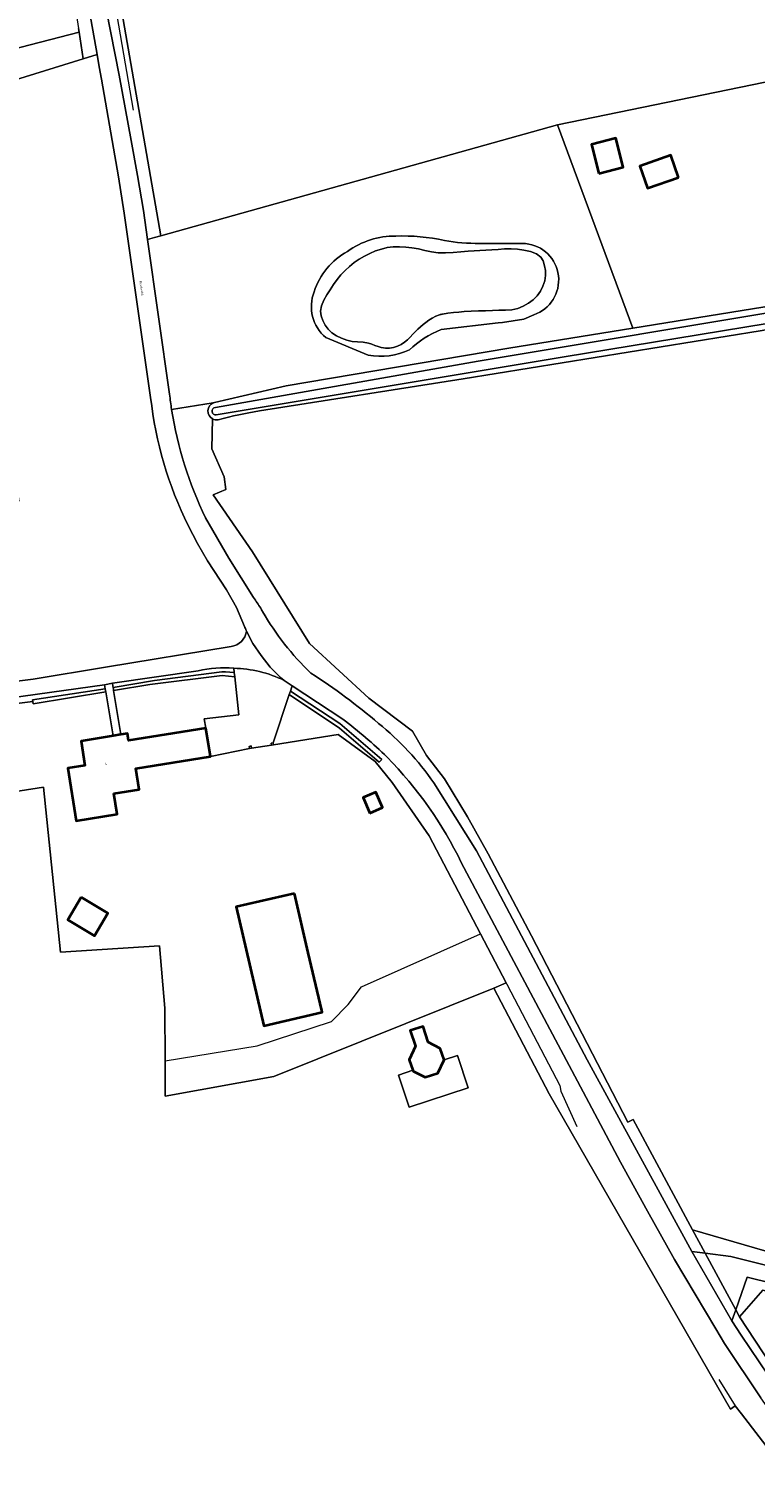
# Model space of a CAD drawing. Header units: metres. Extents: x 201541 to 204988, y 387833 to 394342.
# Tile 120 of 214: x 203836 to 203945, y 390799 to 391017. Entities that reach past the tile are written whole.
import ezdxf
from ezdxf.enums import TextEntityAlignment as Align

# ---------------------------------------------------------------- set-up
doc = ezdxf.new("R2010")
doc.units = ezdxf.units.M
doc.layers.get('Defpoints').update_dxf_attribs({"lineweight": 25})
for name, color, linetype, lineweight in [('B-WE-GR-BEPLANTING_CULTUUR_HEESTERS-GV', 90, 'Continuous', 18), ('B-WE-GR-BOS_LOOF-GV', 40, 'Continuous', 13), ('B-WE-GR-BOUWLAND-GV', 80, 'Continuous', 13), ('B-WE-GR-GRAS-GV', 60, 'Continuous', 13), ('B-WE-GR-GROENVOORZIENING-GV', 80, 'Continuous', 18), ('B-WE-IE-TERREINAFSCHEIDING_KUNSTMATIG_HEKWERK-G', 20, 'IE-TERREINAFSCHEIDING-KUNSTMATIG', 18), ('B-WE-IE-TERREINAFSCHEIDING_KUNSTMATIG_MUUR-GV', 90, 'Continuous', 18), ('B-WE-OG-BEBOUWING-GV', 7, 'Continuous', 35), ('B-WE-OG-BEBOUWING-T18', 10, 'Continuous', 18), ('B-WE-OG-TERREIN_CULTUURSCHEIDING-GV', 7, 'Continuous', 18), ('B-WE-OG-TERREIN_ERF-GV', 7, 'Continuous', 18), ('B-WE-OG-WATER-GV', 130, 'Continuous', 18), ('B-WE-OG-WATER_SLOOT-GV', 120, 'Continuous', 18), ('B-WE-OG-WEG-GV', 7, 'Continuous', 18), ('B-WE-VH-ONVERHARD-GV', 252, 'Continuous', 18), ('B-WE-VH-VERHARDING_ASFALT-GV', 252, 'Continuous', 18), ('B-WE-VH-VERHARDING_BEDRIJFSVLOERPLAAT-GV', 252, 'Continuous', 18), ('B-WE-VH-VERHARDING_HALFVERHARDING-GV', 252, 'Continuous', 18), ('B-WE-VH-VERHARDING_SIERBESTRATING-GV', 252, 'Continuous', 18)]:
    doc.layers.add(name, color=color, linetype=linetype, lineweight=lineweight)
doc.styles.add('NLCS-ISO-M200-T18', font='NLCS-ISO.ttf', dxfattribs={"height": 0.36})
doc.linetypes.add('IE-TERREINAFSCHEIDING-KUNSTMATIG', pattern='A,4,[82,NLCS.SHX,S=0.75,R=90,X=0,Y=0],4,-2', length=10)

msp = doc.modelspace()

# ---------------------------------------------------------------- linework, layer by layer
at = {"layer": 'B-WE-GR-BEPLANTING_CULTUUR_HEESTERS-GV'}
for points in [[(203865.726, 390920.058), (203865.169, 390920.094), (203855.064, 390918.757), (203848.829, 390917.726), (203848.869, 390917.484), (203848.903, 390917.277), (203854.34, 390918.176), (203865.212, 390919.55), (203867.126, 390919.328), (203867.057, 390919.972)], [(203847.682, 390917.279), (203847.641, 390917.529), (203836.713, 390915.863), (203836.745, 390915.612), (203836.788, 390915.274), (203847.715, 390917.08)], [(203875.52, 390917.191), (203875.341, 390916.659), (203882.884, 390911.604), (203888.878, 390906.497), (203889.252, 390906.892), (203882.931, 390912.297)]]:
    msp.add_lwpolyline(points, close=True, dxfattribs=at)
at = {"layer": 'B-WE-GR-BOS_LOOF-GV'}
for points in [[(203847.055, 391009.256), (203846.734, 391011.093), (203846.414, 391012.931), (203844.324, 391012.285), (203797.546, 390997.822), (203802.75, 390965.958), (203807.408, 390966.923), (203807.114, 390971.082), (203830.484, 390973.967), (203834.647, 390945.767), (203818.334, 390945.468), (203823.512, 390925), (203767.421, 390917.484), (203768.893, 390909.529), (203790.878, 390912.856), (203823.04, 390917.266), (203836.765, 390918.971), (203847.689, 390920.766), (203866.567, 390923.867)], [(203854.473, 390961.35), (203850.497, 390989.103), (203849.609, 390994.554), (203848.692, 391000), (203847.884, 391004.63), (203847.055, 391009.256)], [(203864.063, 390960.6), (203874.884, 390963.1), (203908.376, 390968.777), (203927.053, 390971.782), (203915.713, 391002.377), (203856.017, 390985.699), (203855.052, 390985.429), (203854.014, 390985.139), (203857.316, 390961.838)], [(203903.99, 390984.526), (203910.892, 390984.506)], [(203912.148, 390973.803), (203910.663, 390973.129), (203907.427, 390972.637), (203906.783, 390972.573), (203898.181, 390971.573)], [(203887.23, 390967.718), (203880.836, 390970.374)], [(203857.628, 390959.536), (203863.901, 390960.543)], [(203868.581, 390926.907), (203867.402, 390929.747), (203865.879, 390932.418), (203863.019, 390936.8), (203861.503, 390939.409), (203860.114, 390942.087)], [(203868.893, 390926.22), (203868.846, 390926.31)]]:
    msp.add_lwpolyline(points, dxfattribs=at)
for points in [[(203884.109, 390983.325, -0.1647279), (203891.362, 390985.625)], [(203891.362, 390985.625, -0.0669527), (203898.69, 390984.966)], [(203898.69, 390984.966, 0.0448783), (203903.99, 390984.526)], [(203910.892, 390984.506, -0.809333), (203912.148, 390973.803)], [(203879.067, 390977.268, -0.1897099), (203884.109, 390983.325)], [(203880.836, 390970.374, -0.3199201), (203879.067, 390977.268)], [(203898.181, 390971.573, 0.0945681), (203893.417, 390968.508)], [(203893.417, 390968.508, -0.1522287), (203887.23, 390967.718)], [(203860.114, 390942.087, -0.0867699), (203854.473, 390961.35)], [(203857.316, 390961.838, 0.0098471), (203857.628, 390959.536)], [(203863.901, 390960.543, -0.0346052), (203864.063, 390960.6)], [(203866.567, 390923.867, 0.3361804), (203868.893, 390926.22)], [(203868.846, 390926.31, 0.067932), (203868.581, 390926.907)]]:
    msp.add_lwpolyline(points, format="xyb", dxfattribs=at)
at = {"layer": 'B-WE-GR-BOUWLAND-GV'}
for points in [[(203989.239, 390979.062), (203946.205, 390971.373), (203901.53, 390964.16), (203870.831, 390959.363)], [(203863.789, 390958.152), (203863.676, 390953.641), (203865.512, 390949.412), (203865.794, 390947.521), (203863.889, 390946.691), (203869.79, 390938.113), (203878.394, 390924.348), (203887.298, 390916.093), (203893.905, 390911.175), (203895.991, 390907.48), (203898.7, 390903.98), (203902.172, 390898.274), (203905.253, 390892.7), (203911.815, 390880.354), (203926.309, 390852.31), (203927.101, 390852.726), (203936.035, 390836.134), (203975.259, 390824.745)], [(203978.985, 390762.142), (203943.383, 390808.423), (203942.457, 390809.629), (203941.755, 390809.128), (203914.474, 390856.571), (203906.109, 390872.506), (203872.997, 390859.221), (203856.637, 390856.221), (203856.632, 390861.537), (203856.624, 390869.487), (203855.799, 390878.879), (203840.902, 390877.927), (203838.351, 390902.726), (203808.871, 390898.094)]]:
    msp.add_lwpolyline(points, dxfattribs=at)
for points in [[(203864.636, 390958.008, -0.1663091), (203863.789, 390958.152)], [(203870.831, 390959.363, 0.0183175), (203864.636, 390958.008)]]:
    msp.add_lwpolyline(points, format="xyb", dxfattribs=at)
msp.add_lwpolyline([(203898.656, 390861.714), (203900.676, 390862.357), (203902.276, 390857.506), (203893.37, 390854.569), (203891.77, 390859.42), (203893.945, 390860.137), (203893.37, 390861.714), (203894.312, 390863.737), (203893.557, 390866.123), (203895.476, 390866.73), (203896.231, 390864.344), (203898.036, 390863.415)], close=True, dxfattribs=at)
at = {"layer": 'B-WE-GR-GRAS-GV'}
for points in [[(203849.929, 391020.538), (203856.017, 390985.699), (203915.713, 391002.377), (203966.995, 391012.909)], [(203724.9, 391002.095), (203729.135, 390990.96), (203731.829, 390983.901), (203731.834, 390983.767), (203731.829, 390983.34), (203731.785, 390982.884), (203731.708, 390982.501), (203731.593, 390982.091), (203731.458, 390981.683), (203731.316, 390981.275), (203731.18, 390980.866), (203731.075, 390980.488), (203731.05, 390980.398), (203730.961, 390979.971), (203733.565, 390973.245), (203735.874, 390969.875), (203746.795, 390973.502), (203746.657, 390973.975), (203742.079, 390989.626), (203796.519, 391004.113), (203843.707, 391016.293), (203843.615, 391016.891)]]:
    msp.add_lwpolyline(points, dxfattribs=at)
msp.add_lwpolyline([(203943.089, 390823.037), (203951.363, 390810.465), (203953.003, 390807.969), (203954.658, 390805.803), (203980.61, 390772.876), (203984.388, 390775.824), (203956.036, 390811.485), (203956.891, 390812.127), (203957.195, 390812.368), (203955.833, 390814.086), (203957.789, 390815.636), (203958.973, 390816.627), (203955.239, 390821.832), (203956.863, 390823.004), (203962.334, 390816.423), (203967.432, 390820.478), (203968.602, 390821.461), (203946.634, 390827.05)], close=True, dxfattribs=at)
at = {"layer": 'B-WE-GR-GROENVOORZIENING-GV'}
for points in [[(204043.644, 390926.183), (204033.725, 390936.884), (204019.639, 390952.047), (204004.313, 390969.032), (203993.562, 390981.219), (203990.271, 390978.138), (204012.981, 390954.598), (204046.639, 390918.202), (204049.859, 390913.939), (204064.539, 390886.696), (204069.583, 390875.302), (204075.227, 390865.54), (204088.23, 390850.961), (204117.391, 390820.348), (204151.188, 390783.96), (204142.387, 390780.573), (204132.464, 390780.077), (204105.971, 390787.125), (204056.445, 390801.131), (203999.232, 390817.88), (203975.259, 390824.745), (203936.035, 390836.134)], [(203936.035, 390836.134), (203937.928, 390832.62), (203941.817, 390832.1), (203959.707, 390827.67), (203982.165, 390821.3), (203981.335, 390819.077), (203955.848, 390826.155), (203944.279, 390828.984), (203942.53, 390824.075), (203943.089, 390823.037), (203946.634, 390827.05), (203968.602, 390821.461), (203987.088, 390816.131), (204007.993, 390810.326), (204032.529, 390802.619), (204046.112, 390798.353), (204046.634, 390799.583)]]:
    msp.add_lwpolyline(points, dxfattribs=at)
msp.add_lwpolyline([(203850.007, 390910.629), (203850.99, 390910.786), (203851.157, 390909.748), (203856.813, 390910.651), (203862.793, 390911.608), (203862.522, 390913.01), (203867.741, 390913.607), (203867.126, 390919.328), (203865.212, 390919.55), (203854.34, 390918.176), (203848.903, 390917.277)], close=True, dxfattribs=at)
at = {"layer": 'B-WE-IE-TERREINAFSCHEIDING_KUNSTMATIG_HEKWERK-G'}
for points in [[(203839.8, 391109.954), (203839.778, 391099.441), (203839.709, 391088.221), (203840.265, 391078.648), (203841.618, 391068.581), (203845.498, 391041.736), (203847.658, 391028.745), (203851.821, 391004.586)], [(203927.101, 390852.726), (203926.309, 390852.31), (203911.815, 390880.354), (203905.253, 390892.7), (203902.172, 390898.274), (203898.7, 390903.98), (203895.991, 390907.48), (203893.905, 390911.175), (203887.298, 390916.093), (203878.394, 390924.348), (203869.79, 390938.113), (203863.889, 390946.691), (203865.794, 390947.521), (203865.512, 390949.412), (203863.676, 390953.641)], [(203896.415, 390895.402), (203890.844, 390903.419), (203888.249, 390906.591), (203882.705, 390910.651), (203872.956, 390909.107)], [(203805.989, 390897.662), (203808.871, 390898.094), (203838.351, 390902.726)], [(203838.351, 390902.726), (203840.902, 390877.927), (203855.799, 390878.879), (203856.624, 390869.487), (203856.632, 390861.537)], [(203896.415, 390895.402), (203904.119, 390880.67)], [(203886.213, 390872.684), (203904.119, 390880.67)], [(203904.119, 390880.67), (203916.056, 390857.842)], [(203884.217, 390870.023), (203886.213, 390872.684)], [(203856.632, 390861.537), (203870.529, 390863.817), (203881.715, 390867.459), (203884.217, 390870.023)], [(203916.056, 390857.842), (203916.209, 390857.002), (203918.613, 390851.659)], [(203939.97, 390813.595), (203942.457, 390809.629)]]:
    msp.add_lwpolyline(points, dxfattribs=at)
at = {"layer": 'B-WE-IE-TERREINAFSCHEIDING_KUNSTMATIG_MUUR-GV'}
for points in [[(203869.662, 390908.608), (203869.605, 390908.924), (203869.289, 390908.867), (203869.346, 390908.551)], [(203872.637, 390909.061), (203872.956, 390909.107), (203872.911, 390909.417), (203872.592, 390909.371)]]:
    msp.add_lwpolyline(points, close=True, dxfattribs=at)
at = {"layer": 'B-WE-OG-BEBOUWING-GV'}
for points in [[(203921.937, 390995.057), (203925.617, 390996.004), (203924.491, 391000.377), (203920.811, 390999.429)], [(203933.917, 390994.474), (203932.747, 390997.793), (203928.105, 390996.157), (203929.275, 390992.838)], [(203848.916, 390901.764), (203852.728, 390902.379), (203852.22, 390905.528), (203863.504, 390907.349), (203862.793, 390911.608), (203856.813, 390910.651), (203851.157, 390909.748), (203850.99, 390910.786), (203850.007, 390910.629), (203848.813, 390910.438), (203843.995, 390909.668), (203844.589, 390905.986), (203841.982, 390905.569), (203843.257, 390897.663), (203849.418, 390898.658)], [(203887.459, 390898.817), (203889.379, 390899.647), (203888.367, 390901.987), (203886.447, 390901.158)], [(203844.037, 390886.165), (203842.002, 390882.772), (203846.013, 390880.365), (203848.049, 390883.759)], [(203876.116, 390886.736), (203867.331, 390884.7), (203871.484, 390866.832), (203880.287, 390868.878), (203880.226, 390869.139), (203878.198, 390877.823)], [(203893.945, 390860.137), (203893.99, 390860.013), (203895.785, 390859.081), (203897.714, 390859.691), (203898.656, 390861.714), (203898.036, 390863.415), (203896.231, 390864.344), (203895.476, 390866.73), (203893.557, 390866.123), (203894.312, 390863.737), (203893.37, 390861.714)]]:
    msp.add_lwpolyline(points, close=True, dxfattribs=at)
at = {"layer": 'B-WE-OG-TERREIN_CULTUURSCHEIDING-GV'}
msp.add_lwpolyline([(203796.519, 391004.113), (203797.546, 390997.822), (203844.324, 391012.285), (203843.707, 391016.293)], close=True, dxfattribs=at)
at = {"layer": 'B-WE-OG-TERREIN_ERF-GV'}
for points in [[(203972.929, 391004.828), (203968.828, 391003.356), (203966.995, 391012.909), (203915.713, 391002.377), (203927.053, 390971.782), (203951.577, 390975.728), (203953.347, 390975.949), (203988.618, 390981.941)], [(203808.871, 390898.094), (203838.351, 390902.726), (203840.902, 390877.927), (203855.799, 390878.879), (203856.624, 390869.487), (203856.632, 390861.537), (203856.637, 390856.221), (203872.997, 390859.221), (203906.109, 390872.506), (203907.967, 390873.31), (203904.119, 390880.67), (203896.415, 390895.402), (203890.844, 390903.419), (203888.249, 390906.591), (203882.705, 390910.651), (203872.956, 390909.107), (203872.637, 390909.061), (203869.662, 390908.608), (203869.346, 390908.551), (203863.504, 390907.349), (203852.22, 390905.528), (203852.728, 390902.379), (203848.916, 390901.764), (203849.418, 390898.658), (203843.257, 390897.663), (203841.982, 390905.569), (203844.589, 390905.986), (203843.995, 390909.668), (203848.813, 390910.438), (203847.715, 390917.08), (203836.788, 390915.274), (203836.745, 390915.612), (203804.447, 390911.548)]]:
    msp.add_lwpolyline(points, dxfattribs=at)
for points in [[(203921.937, 390995.057), (203920.811, 390999.429), (203924.491, 391000.377), (203925.617, 390996.004)], [(203933.917, 390994.474), (203929.275, 390992.838), (203928.105, 390996.157), (203932.747, 390997.793)], [(203887.459, 390898.817), (203886.447, 390901.158), (203888.367, 390901.987), (203889.379, 390899.647)], [(203848.049, 390883.759), (203846.013, 390880.365), (203842.002, 390882.772), (203844.037, 390886.165)], [(203876.116, 390886.736), (203878.198, 390877.823), (203880.226, 390869.139), (203880.287, 390868.878), (203871.484, 390866.832), (203867.331, 390884.7)]]:
    msp.add_lwpolyline(points, close=True, dxfattribs=at)
at = {"layer": 'B-WE-OG-WATER-GV'}
msp.add_lwpolyline([(203890.434, 390968.793), (203891.026, 390968.893), (203891.611, 390969.085), (203892.173, 390969.347), (203892.693, 390969.655), (203893.131, 390970.008), (203893.528, 390970.425), (203893.912, 390970.862), (203894.313, 390971.278), (203894.691, 390971.634), (203895.073, 390971.988), (203895.465, 390972.329), (203895.874, 390972.645), (203896.36, 390972.987), (203896.865, 390973.309), (203897.392, 390973.587), (203897.943, 390973.796), (203898.062, 390973.828), (203898.181, 390973.857), (203898.301, 390973.885), (203898.421, 390973.912), (203899.226, 390974.057), (203900.041, 390974.15), (203900.86, 390974.214), (203901.678, 390974.274), (203902.739, 390974.339), (203903.802, 390974.376), (203904.866, 390974.407), (203905.929, 390974.456), (203906.897, 390974.477), (203907.875, 390974.478), (203908.833, 390974.542), (203909.741, 390974.751), (203910.55, 390975.086), (203911.343, 390975.523), (203912.067, 390976.052), (203912.67, 390976.663), (203913.135, 390977.338), (203913.519, 390978.105), (203913.789, 390978.916), (203913.909, 390979.719), (203913.891, 390980.435), (203913.773, 390981.185), (203913.551, 390981.889), (203913.219, 390982.467), (203912.55, 390982.987), (203911.651, 390983.311), (203910.652, 390983.51), (203909.686, 390983.656), (203908.729, 390983.735), (203907.756, 390983.711), (203906.777, 390983.64), (203905.802, 390983.577), (203904.922, 390983.53), (203904.043, 390983.471), (203903.163, 390983.409), (203902.284, 390983.353), (203901.143, 390983.266), (203900, 390983.168), (203898.86, 390983.107), (203897.726, 390983.133), (203896.738, 390983.272), (203895.757, 390983.49), (203894.774, 390983.713), (203893.786, 390983.865), (203892.86, 390983.948), (203891.925, 390984.003), (203890.995, 390983.997), (203890.085, 390983.897), (203889.199, 390983.689), (203888.322, 390983.394), (203887.468, 390983.029), (203886.649, 390982.614), (203885.874, 390982.156), (203885.125, 390981.641), (203884.412, 390981.077), (203883.745, 390980.472), (203883.113, 390979.807), (203882.524, 390979.092), (203881.981, 390978.34), (203881.487, 390977.564), (203881.003, 390976.791), (203880.525, 390975.986), (203880.166, 390975.167), (203880.038, 390974.352), (203880.145, 390973.651), (203880.399, 390972.93), (203880.762, 390972.245), (203881.192, 390971.648), (203881.767, 390971.105), (203882.46, 390970.65), (203883.215, 390970.277), (203883.979, 390969.978), (203884.778, 390969.796), (203885.616, 390969.727), (203886.462, 390969.673), (203887.285, 390969.536), (203887.764, 390969.376), (203888.235, 390969.183), (203888.708, 390969.002), (203889.192, 390968.875), (203889.501, 390968.829), (203889.814, 390968.796), (203890.126, 390968.783)], close=True, dxfattribs=at)
for points in [[(203988.769, 390981.148), (203952.159, 390974.873), (203903.745, 390966.832), (203864.213, 390959.844)], [(203864.326, 390958.72), (203916.711, 390967.475), (203957.368, 390974.164), (203988.92, 390979.836)]]:
    msp.add_lwpolyline(points, dxfattribs=at)
msp.add_lwpolyline([(203864.213, 390959.844, 0.9650335), (203864.326, 390958.72)], format="xyb", dxfattribs=at)
at = {"layer": 'B-WE-OG-WATER_SLOOT-GV'}
msp.add_lwpolyline([(203893.528, 390970.425), (203893.131, 390970.008), (203892.693, 390969.655), (203892.173, 390969.347), (203891.611, 390969.085), (203891.026, 390968.893), (203890.434, 390968.793), (203890.126, 390968.783), (203889.814, 390968.796), (203889.501, 390968.829), (203889.192, 390968.875), (203888.708, 390969.002), (203888.235, 390969.183), (203887.764, 390969.376), (203887.285, 390969.536), (203886.462, 390969.673), (203885.616, 390969.727), (203884.778, 390969.796), (203883.979, 390969.978), (203883.215, 390970.277), (203882.46, 390970.65), (203881.767, 390971.105), (203881.192, 390971.648), (203880.762, 390972.245), (203880.399, 390972.93), (203880.145, 390973.651), (203880.038, 390974.352), (203880.166, 390975.167), (203880.525, 390975.986), (203881.003, 390976.791), (203881.487, 390977.564), (203881.981, 390978.34), (203882.524, 390979.092), (203883.113, 390979.807), (203883.745, 390980.472), (203884.412, 390981.077), (203885.125, 390981.641), (203885.874, 390982.156), (203886.649, 390982.614), (203887.468, 390983.029), (203888.322, 390983.394), (203889.199, 390983.689), (203890.085, 390983.897), (203890.995, 390983.997), (203891.925, 390984.003), (203892.86, 390983.948), (203893.786, 390983.865), (203894.774, 390983.713), (203895.757, 390983.49), (203896.738, 390983.272), (203897.726, 390983.133), (203898.86, 390983.107), (203900, 390983.168), (203901.143, 390983.266), (203902.284, 390983.353), (203903.163, 390983.409), (203904.043, 390983.471), (203904.922, 390983.53), (203905.802, 390983.577), (203906.777, 390983.64), (203907.756, 390983.711), (203908.729, 390983.735), (203909.686, 390983.656), (203910.652, 390983.51), (203911.651, 390983.311), (203912.55, 390982.987), (203913.219, 390982.467), (203913.551, 390981.889), (203913.773, 390981.185), (203913.891, 390980.435), (203913.909, 390979.719), (203913.789, 390978.916), (203913.519, 390978.105), (203913.135, 390977.338), (203912.67, 390976.663), (203912.067, 390976.052), (203911.343, 390975.523), (203910.55, 390975.086), (203909.741, 390974.751), (203908.833, 390974.542), (203907.875, 390974.478), (203906.897, 390974.477), (203905.929, 390974.456), (203904.866, 390974.407), (203903.802, 390974.376), (203902.739, 390974.339), (203901.678, 390974.274), (203900.86, 390974.214), (203900.041, 390974.15), (203899.226, 390974.057), (203898.421, 390973.912), (203898.301, 390973.885), (203898.181, 390973.857), (203898.062, 390973.828), (203897.943, 390973.796), (203897.392, 390973.587), (203896.865, 390973.309), (203896.36, 390972.987), (203895.874, 390972.645), (203895.465, 390972.329), (203895.073, 390971.988), (203894.691, 390971.634), (203894.313, 390971.278), (203893.912, 390970.862)], close=True, dxfattribs=at)
for points in [[(203891.362, 390985.625, 0.1647279), (203884.109, 390983.325)], [(203898.69, 390984.966, 0.0669527), (203891.362, 390985.625)], [(203903.99, 390984.526, -0.0448783), (203898.69, 390984.966)], [(203912.148, 390973.803, 0.809333), (203910.892, 390984.506)], [(203884.109, 390983.325, 0.1897099), (203879.067, 390977.268)], [(203879.067, 390977.268, 0.3199201), (203880.836, 390970.374)], [(203893.417, 390968.508, -0.0945681), (203898.181, 390971.573)], [(203887.23, 390967.718, 0.1522287), (203893.417, 390968.508)], [(203863.901, 390960.543, 0.6274067), (203863.789, 390958.152)], [(203864.063, 390960.6, 0.0346052), (203863.901, 390960.543)], [(203864.326, 390958.72, -0.9650335), (203864.213, 390959.844)], [(203863.789, 390958.152, 0.1663091), (203864.636, 390958.008)], [(203864.636, 390958.008, -0.0183175), (203870.831, 390959.363)]]:
    msp.add_lwpolyline(points, format="xyb", dxfattribs=at)
for points in [[(203910.892, 390984.506), (203903.99, 390984.526)], [(203988.618, 390981.941), (203953.347, 390975.949), (203951.577, 390975.728), (203927.053, 390971.782)], [(203864.213, 390959.844), (203903.745, 390966.832), (203952.159, 390974.873), (203988.769, 390981.148)], [(203988.92, 390979.836), (203957.368, 390974.164), (203916.711, 390967.475), (203864.326, 390958.72)], [(203870.831, 390959.363), (203901.53, 390964.16), (203946.205, 390971.373), (203989.239, 390979.062)], [(203898.181, 390971.573), (203906.783, 390972.573), (203907.427, 390972.637), (203910.663, 390973.129), (203912.148, 390973.803)], [(203927.053, 390971.782), (203908.376, 390968.777), (203874.884, 390963.1), (203864.063, 390960.6)], [(203880.836, 390970.374), (203887.23, 390967.718)]]:
    msp.add_lwpolyline(points, dxfattribs=at)
at = {"layer": 'B-WE-OG-WEG-GV'}
for points in [[(203837.398, 391057.256), (203843.615, 391016.891), (203843.707, 391016.293), (203844.324, 391012.285), (203846.414, 391012.931), (203845.027, 391020.832), (203843.628, 391028.731), (203841.959, 391038.775), (203840.61, 391048.868), (203837.572, 391073.196), (203836.916, 391079.27), (203836.575, 391085.371)], [(203847.832, 391019.514), (203849.75, 391009.866), (203850.66, 391004.934), (203851.552, 391000), (203852.486, 390994.738), (203853.4, 390989.474), (203854.014, 390985.139), (203855.052, 390985.429), (203856.017, 390985.699), (203849.929, 391020.538)], [(203863.901, 390960.543), (203857.628, 390959.536)], [(203936.035, 390836.134), (203927.101, 390852.726), (203926.309, 390852.31), (203911.815, 390880.354), (203905.253, 390892.7), (203902.172, 390898.274), (203898.7, 390903.98), (203895.991, 390907.48), (203893.905, 390911.175), (203887.298, 390916.093), (203878.394, 390924.348), (203869.79, 390938.113), (203863.889, 390946.691), (203865.794, 390947.521), (203865.512, 390949.412), (203863.676, 390953.641), (203863.789, 390958.152)], [(203862.721, 390943.257), (203866.245, 390937.199), (203869.948, 390931.248)], [(203861.627, 390920.242), (203848.722, 390918.372), (203848.796, 390917.928), (203848.829, 390917.726), (203855.064, 390918.757), (203865.169, 390920.094), (203865.726, 390920.058), (203867.057, 390919.972), (203866.988, 390920.614)], [(203883.383, 390912.981), (203875.79, 390917.996), (203875.738, 390917.842), (203875.52, 390917.191), (203882.931, 390912.297), (203889.252, 390906.892), (203888.878, 390906.497), (203882.884, 390911.604), (203875.341, 390916.659), (203872.911, 390909.417), (203872.956, 390909.107), (203882.705, 390910.651), (203888.249, 390906.591), (203890.844, 390903.419), (203896.415, 390895.402), (203904.119, 390880.67), (203907.967, 390873.31), (203906.109, 390872.506), (203914.474, 390856.571), (203941.755, 390809.128), (203942.457, 390809.629), (203943.383, 390808.423), (203978.985, 390762.142)], [(203897.097, 390903.364), (203903.531, 390893.152), (203920.151, 390861.695), (203935.918, 390832.889), (203937.928, 390832.62), (203936.035, 390836.134)], [(203951.988, 390802.764), (203946.304, 390810.832), (203940.827, 390819.043), (203939.542, 390821.232), (203933.343, 390831.648), (203929.24, 390838.954), (203925.19, 390846.289), (203918.731, 390858.504), (203901.232, 390891.384)]]:
    msp.add_lwpolyline(points, dxfattribs=at)
for points in [[(203863.789, 390958.152, -0.6274067), (203863.901, 390960.543)], [(203857.628, 390959.536, 0.0742107), (203862.721, 390943.257)], [(203869.948, 390931.248, -0.0299255), (203871.032, 390929.654)], [(203871.032, 390929.654, 0.0023292), (203871.321, 390929.145)], [(203871.321, 390929.145, 0.0706747), (203878.583, 390919.894)], [(203866.988, 390920.614, 0.0787388), (203861.627, 390920.242)], [(203878.583, 390919.894, -0.0343741), (203888.759, 390912.322)], [(203890.076, 390907.241, 0.0270268), (203883.383, 390912.981)], [(203888.759, 390912.322, -0.0731974), (203897.097, 390903.364)], [(203901.232, 390891.384, 0.0808792), (203890.076, 390907.241)]]:
    msp.add_lwpolyline(points, format="xyb", dxfattribs=at)
for points in [[(203847.54, 390918.137), (203812.89, 390913.285), (203799.685, 390911.68), (203799.684, 390911.172), (203804.447, 390911.548), (203836.745, 390915.612), (203836.713, 390915.863), (203847.641, 390917.529)], [(203980.61, 390772.876), (203954.658, 390805.803), (203953.003, 390807.969), (203951.363, 390810.465), (203943.089, 390823.037), (203942.53, 390824.075), (203941.938, 390822.414), (203943.339, 390820.297), (203948.768, 390812.272), (203954.407, 390804.395), (203959.824, 390797.408), (203977.928, 390774.822), (203982.105, 390770.07), (203982.55, 390770.395), (203980.813, 390772.658)]]:
    msp.add_lwpolyline(points, close=True, dxfattribs=at)
at = {"layer": 'B-WE-VH-ONVERHARD-GV'}
for points in [[(203942.53, 390824.075), (203937.928, 390832.62), (203935.918, 390832.889), (203941.938, 390822.414)], [(203937.928, 390832.62), (203942.53, 390824.075), (203944.279, 390828.984), (203955.848, 390826.155), (203981.335, 390819.077), (203982.165, 390821.3), (203959.707, 390827.67), (203941.817, 390832.1)]]:
    msp.add_lwpolyline(points, close=True, dxfattribs=at)
at = {"layer": 'B-WE-VH-VERHARDING_ASFALT-GV'}
for points in [[(203836.182, 391112.173), (203836.575, 391085.371), (203836.916, 391079.27), (203837.572, 391073.196), (203840.61, 391048.868), (203841.959, 391038.775), (203843.628, 391028.731), (203845.027, 391020.832), (203846.414, 391012.931), (203846.734, 391011.093), (203847.055, 391009.256), (203847.884, 391004.63), (203848.692, 391000), (203849.609, 390994.554), (203850.497, 390989.103), (203854.473, 390961.35)], [(203857.316, 390961.838), (203854.014, 390985.139), (203853.4, 390989.474), (203852.486, 390994.738), (203851.552, 391000), (203850.66, 391004.934), (203849.75, 391009.866), (203847.832, 391019.514), (203846.137, 391029.205), (203844.524, 391039.21), (203843.146, 391049.252), (203839.919, 391073.354), (203839.323, 391079.361), (203839.09, 391085.393), (203838.956, 391105.939), (203839.102, 391108.155), (203839.52, 391110.157), (203839.556, 391110.331)], [(203869.948, 390931.248), (203866.245, 390937.199), (203862.721, 390943.257)], [(203860.114, 390942.087), (203861.503, 390939.409), (203863.019, 390936.8), (203865.879, 390932.418), (203867.402, 390929.747), (203868.581, 390926.907)], [(203868.846, 390926.31), (203868.893, 390926.22), (203869.872, 390924.357), (203871.087, 390922.516), (203872.479, 390920.806), (203874.034, 390919.243), (203874.577, 390918.796), (203875.79, 390917.996), (203883.383, 390912.981)], [(203874.577, 390918.796), (203874.034, 390919.243), (203872.479, 390920.806), (203871.087, 390922.516), (203869.872, 390924.357), (203868.893, 390926.22)], [(203866.567, 390923.867), (203847.689, 390920.766), (203836.765, 390918.971), (203823.04, 390917.266), (203790.878, 390912.856), (203768.893, 390909.529), (203765.03, 390908.95), (203760.704, 390908.422), (203761.985, 390904.904), (203766.098, 390906.387), (203767.383, 390906.634), (203769.704, 390907.209), (203775.045, 390907.981), (203775.138, 390907.71), (203776.369, 390907.849), (203778.204, 390908.385), (203779.079, 390908.627), (203791.786, 390910.252), (203793.673, 390910.498), (203799.684, 390911.172)], [(203799.684, 390911.172), (203799.685, 390911.68), (203812.89, 390913.285), (203847.54, 390918.137), (203848.722, 390918.372), (203861.627, 390920.242)], [(203948.768, 390812.272), (203943.339, 390820.297), (203941.938, 390822.414), (203935.918, 390832.889), (203920.151, 390861.695), (203903.531, 390893.152), (203897.097, 390903.364)], [(203901.232, 390891.384), (203918.731, 390858.504), (203925.19, 390846.289), (203929.24, 390838.954), (203933.343, 390831.648), (203939.542, 390821.232), (203940.827, 390819.043)], [(203940.827, 390819.043), (203946.304, 390810.832)]]:
    msp.add_lwpolyline(points, dxfattribs=at)
for points in [[(203854.473, 390961.35, 0.0867699), (203860.114, 390942.087)], [(203857.628, 390959.536, -0.0098471), (203857.316, 390961.838)], [(203862.721, 390943.257, -0.0742107), (203857.628, 390959.536)], [(203871.032, 390929.654, 0.0299255), (203869.948, 390931.248)], [(203871.321, 390929.145, -0.0023292), (203871.032, 390929.654)], [(203878.583, 390919.894, -0.0706747), (203871.321, 390929.145)], [(203868.893, 390926.22, -0.3361804), (203866.567, 390923.867)], [(203868.581, 390926.907, -0.067932), (203868.846, 390926.31)], [(203861.627, 390920.242, -0.0787388), (203866.988, 390920.614)], [(203866.988, 390920.614, -0.1062039), (203874.577, 390918.796)], [(203888.759, 390912.322, 0.0343741), (203878.583, 390919.894)], [(203883.383, 390912.981, -0.0270268), (203890.076, 390907.241)], [(203897.097, 390903.364, 0.0731974), (203888.759, 390912.322)], [(203890.076, 390907.241, -0.0808792), (203901.232, 390891.384)]]:
    msp.add_lwpolyline(points, format="xyb", dxfattribs=at)
at = {"layer": 'B-WE-VH-VERHARDING_BEDRIJFSVLOERPLAAT-GV'}
msp.add_lwpolyline([(203898.656, 390861.714), (203897.714, 390859.691), (203895.785, 390859.081), (203893.99, 390860.013), (203893.945, 390860.137), (203891.77, 390859.42), (203893.37, 390854.569), (203902.276, 390857.506), (203900.676, 390862.357)], close=True, dxfattribs=at)
at = {"layer": 'B-WE-VH-VERHARDING_HALFVERHARDING-GV'}
for points in [[(203866.988, 390920.614), (203867.057, 390919.972), (203867.126, 390919.328), (203867.741, 390913.607), (203862.522, 390913.01), (203862.793, 390911.608)], [(203862.793, 390911.608), (203863.504, 390907.349), (203869.346, 390908.551), (203869.289, 390908.867), (203869.605, 390908.924), (203869.662, 390908.608), (203872.637, 390909.061), (203872.592, 390909.371), (203872.911, 390909.417), (203875.341, 390916.659), (203875.52, 390917.191), (203875.738, 390917.842), (203875.79, 390917.996), (203874.577, 390918.796)]]:
    msp.add_lwpolyline(points, dxfattribs=at)
msp.add_lwpolyline([(203874.577, 390918.796, 0.1062039), (203866.988, 390920.614)], format="xyb", dxfattribs=at)
at = {"layer": 'B-WE-VH-VERHARDING_SIERBESTRATING-GV'}
msp.add_lwpolyline([(203848.722, 390918.372), (203847.54, 390918.137), (203847.641, 390917.529), (203847.682, 390917.279), (203847.715, 390917.08), (203848.813, 390910.438), (203850.007, 390910.629), (203848.903, 390917.277), (203848.869, 390917.484), (203848.829, 390917.726), (203848.796, 390917.928)], close=True, dxfattribs=at)

# ---------------------------------------------------------------- texts
at = {"layer": 'B-WE-OG-BEBOUWING-T18', "style": 'NLCS-ISO-M200-T18'}
msp.add_text('4', height=0.36, rotation=9, dxfattribs=at).set_placement((203847.776, 390906.222), align=Align.MIDDLE)
at = {"layer": 'Defpoints', "color": 250, "style": 'NLCS-ISO-M200-T18'}
msp.add_text('Beekveld', height=0.36, rotation=278.2, dxfattribs=at).set_placement((203853.111, 390977.81), align=Align.MIDDLE)

doc.saveas('drawing.dxf')
